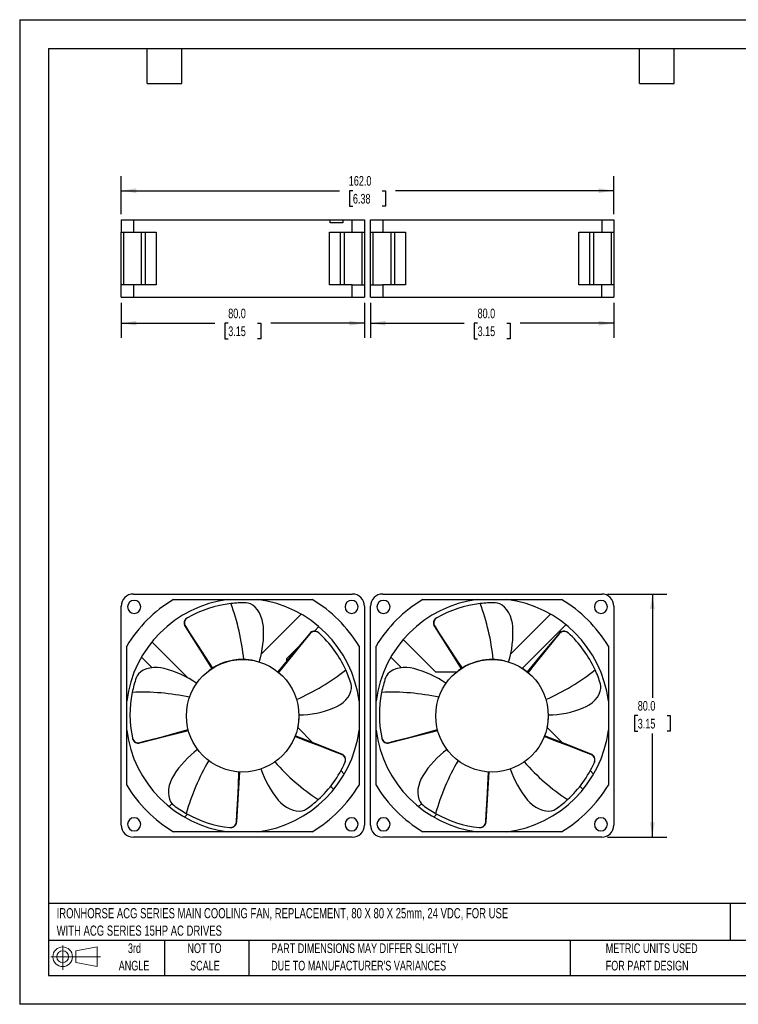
# Model space of a CAD drawing. Header units: millimetres. Extents: x 0 to 419, y 0 to 324.
# Tile 1 of 2: x 0 to 236, y 0 to 324. Entities that reach past the tile are written whole.
import ezdxf

# ---------------------------------------------------------------- set-up
doc = ezdxf.new("R2010")
doc.units = ezdxf.units.MM
doc.header["$LTSCALE"] = 1.5
doc.linetypes.add('CENTERX2', pattern=[20.32, 12.7, -2.54, 2.54, -2.54])
doc.layers.add('DIMENSIONS', color=140, linetype='Continuous', lineweight=25)
doc.layers.add('TEXT', color=140, linetype='Continuous', lineweight=25)
doc.layers.add('SLD-DEFPOINTS', color=7, linetype='Continuous')
doc.styles.add('SLDTEXTSTYLE0', font='TXT', dxfattribs={"width": 0.7})
doc.dimstyles.new('SLDDIMSTYLE0', dxfattribs={"dimtxt": 3.237012, "dimasz": 4.953, "dimexe": 0, "dimexo": 0.0625, "dimgap": 0.809253, "dimtad": 0, "dimtih": 1, "dimtoh": 1, "dimrnd": 1e-09, "dimzin": 4, "dimdsep": 46, "dimtxsty": 'SLDTEXTSTYLE0', "dimsah": 1, "dimcen": 0.09, "dimadec": 0, "dimazin": 1, "dimtfac": 1, "dimtofl": 0, "dimtmove": 0, "dimatfit": 3, "dimfxl": 0, "dimfrac": 2, "dimtolj": 1, "dimtzin": 12, "dimarcsym": 0})

# ---------------------------------------------------------------- blocks, each defined once
blk = doc.blocks.new('Block11')
at = {"color": 7, "linetype": 'Continuous', "lineweight": 18}
for p, q in [((3.88, 7.97), (3.88, 0)), ((8.22, 6.25), (15.26, 7.55)), ((15.26, 7.55), (15.26, 1.1)), ((0, 4.32), (16.31, 4.32)), ((8.22, 2.39), (8.22, 6.25)), ((8.22, 2.39), (15.26, 1.1))]:
    blk.add_line(p, q, dxfattribs=at)
for radius in [3.23, 1.93]:
    blk.add_circle((3.88, 4.32), radius, dxfattribs=at)
blk = doc.blocks.new('Block12')
at = {"layer": 'SLD-DEFPOINTS'}
blk.add_blockref('Block11', (0, 0), dxfattribs=at)
blk = doc.blocks.new('SW_NOTE_0')
at = {"layer": 'TEXT', "color": 0, "linetype": 'CENTERX2', "lineweight": 18, "char_height": 3.3388, "attachment_point": 1, "style": 'SLDTEXTSTYLE0'}
for s, insert in [('IRONHORSE ACG SERIES MAIN COOLING FAN, REPLACEMENT, 80 X 80 X 25mm, 24 VDC, FOR USE', (0, 4.3)), ('WITH ACG SERIES 15HP AC DRIVES', (0, -1.43))]:
    blk.add_mtext(s, dxfattribs=dict(at, insert=insert))
blk = doc.blocks.new('SW_NOTE_0_3')
at = {"layer": 'TEXT', "color": 0, "linetype": 'CENTERX2', "lineweight": 18, "char_height": 3.175, "attachment_point": 1, "style": 'SLDTEXTSTYLE0'}
for s, insert in [('PART DIMENSIONS MAY DIFFER SLIGHTLY', (0, 4.09)), ("DUE TO MANUFACTURER'S VARIANCES", (0, -1.64))]:
    blk.add_mtext(s, dxfattribs=dict(at, insert=insert))
blk = doc.blocks.new('SW_NOTE_0_4')
at = {"layer": 'TEXT', "color": 0, "linetype": 'CENTERX2', "lineweight": 18, "char_height": 3.175, "attachment_point": 2, "style": 'SLDTEXTSTYLE0'}
for s, insert in [('NOT TO', (7.89, 4.09)), ('SCALE', (8.03, -1.64))]:
    blk.add_mtext(s, dxfattribs=dict(at, insert=insert))
blk = doc.blocks.new('SW_NOTE_0_5')
at = {"layer": 'TEXT', "color": 0, "linetype": 'CENTERX2', "lineweight": 18, "char_height": 3.175, "attachment_point": 2, "style": 'SLDTEXTSTYLE0'}
for s, insert in [('3rd', (3.47, 4.09)), ('ANGLE', (3.33, -1.64))]:
    blk.add_mtext(s, dxfattribs=dict(at, insert=insert))
blk = doc.blocks.new('SW_NOTE_0_6')
at = {"layer": 'TEXT', "color": 0, "linetype": 'CENTERX2', "lineweight": 18, "char_height": 3.175, "attachment_point": 1, "style": 'SLDTEXTSTYLE0'}
for s, insert in [('METRIC UNITS USED', (0, 4.09)), ('FOR PART DESIGN', (0, -1.64))]:
    blk.add_mtext(s, dxfattribs=dict(at, insert=insert))
blk = doc.blocks.new('_D')
at = {"layer": 'DIMENSIONS'}
for p, q in [((193.29, 134.95), (212.82, 134.95)), ((208.06, 134.95), (208.06, 100.82)), ((203.25, 94.95), (202.16, 94.95)), ((202.16, 94.95), (202.16, 89.81)), ((212.87, 94.95), (213.95, 94.95)), ((213.95, 94.95), (213.95, 89.81)), ((202.16, 89.81), (203.25, 89.81)), ((208.06, 54.95), (208.06, 89.08)), ((213.95, 89.81), (212.87, 89.81)), ((193.29, 54.95), (212.82, 54.95))]:
    blk.add_line(p, q, dxfattribs=at)
for points in [[(208.06, 134.95), (207.29, 130), (208.82, 130)], [(208.06, 54.95), (208.82, 59.91), (207.29, 59.91)]]:
    blk.add_solid(points, dxfattribs=at)
at = {"layer": 'DIMENSIONS', "char_height": 3.175, "attachment_point": 1, "style": 'SLDTEXTSTYLE0'}
for s, insert in [('80.0', (203.25, 99.77)), ('3.15', (203.25, 93.9))]:
    blk.add_mtext(s, dxfattribs=dict(at, insert=insert))
blk = doc.blocks.new('_D_1')
at = {"layer": 'DIMENSIONS'}
for p, q in [((33.39, 259.91), (33.39, 272.38)), ((195.39, 259.91), (195.39, 272.38)), ((33.39, 267.61), (105.19, 267.61)), ((109.58, 267.61), (108.49, 267.61)), ((108.49, 267.61), (108.49, 262.47)), ((119.2, 267.61), (120.28, 267.61)), ((120.28, 267.61), (120.28, 262.47)), ((195.39, 267.61), (123.58, 267.61)), ((108.49, 262.47), (109.58, 262.47)), ((120.28, 262.47), (119.2, 262.47))]:
    blk.add_line(p, q, dxfattribs=at)
for points in [[(33.39, 267.61), (38.34, 266.85), (38.34, 268.38)], [(195.39, 267.61), (190.43, 268.38), (190.43, 266.85)]]:
    blk.add_solid(points, dxfattribs=at)
at = {"layer": 'DIMENSIONS', "char_height": 3.175, "attachment_point": 1, "style": 'SLDTEXTSTYLE0'}
for s, insert in [('162.0', (108.23, 272.43)), ('6.38', (109.58, 266.56))]:
    blk.add_mtext(s, dxfattribs=dict(at, insert=insert))
blk = doc.blocks.new('_D_2')
at = {"layer": 'DIMENSIONS'}
for p, q in [((33.39, 230.7), (33.39, 219.25)), ((113.39, 230.7), (113.39, 219.25)), ((33.39, 224.01), (64.19, 224.01)), ((68.58, 224.01), (67.49, 224.01)), ((67.49, 224.01), (67.49, 218.87)), ((78.2, 224.01), (79.28, 224.01)), ((79.28, 224.01), (79.28, 218.87)), ((113.39, 224.01), (82.58, 224.01)), ((67.49, 218.87), (68.58, 218.87)), ((79.28, 218.87), (78.2, 218.87))]:
    blk.add_line(p, q, dxfattribs=at)
for points in [[(33.39, 224.01), (38.34, 223.25), (38.34, 224.78)], [(113.39, 224.01), (108.43, 224.78), (108.43, 223.25)]]:
    blk.add_solid(points, dxfattribs=at)
at = {"layer": 'DIMENSIONS', "char_height": 3.175, "attachment_point": 1, "style": 'SLDTEXTSTYLE0'}
for s, insert in [('80.0', (68.58, 228.83)), ('3.15', (68.58, 222.96))]:
    blk.add_mtext(s, dxfattribs=dict(at, insert=insert))
blk = doc.blocks.new('_D_3')
at = {"layer": 'DIMENSIONS'}
for p, q in [((115.39, 230.7), (115.39, 219.25)), ((195.39, 230.7), (195.39, 219.25)), ((115.39, 224.01), (146.19, 224.01)), ((150.58, 224.01), (149.49, 224.01)), ((149.49, 224.01), (149.49, 218.87)), ((160.2, 224.01), (161.28, 224.01)), ((161.28, 224.01), (161.28, 218.87)), ((195.39, 224.01), (164.58, 224.01)), ((149.49, 218.87), (150.58, 218.87)), ((161.28, 218.87), (160.2, 218.87))]:
    blk.add_line(p, q, dxfattribs=at)
for points in [[(115.39, 224.01), (120.34, 223.25), (120.34, 224.78)], [(195.39, 224.01), (190.43, 224.78), (190.43, 223.25)]]:
    blk.add_solid(points, dxfattribs=at)
at = {"layer": 'DIMENSIONS', "char_height": 3.175, "attachment_point": 1, "style": 'SLDTEXTSTYLE0'}
for s, insert in [('80.0', (150.58, 228.83)), ('3.15', (150.58, 222.96))]:
    blk.add_mtext(s, dxfattribs=dict(at, insert=insert))

msp = doc.modelspace()

# ---------------------------------------------------------------- linework, layer by layer
at = {"color": 7, "linetype": 'Continuous'}
for p, q in [((0.004, 323.854), (0.004, 0.004)), ((0.004, 323.854), (419.104, 323.854)), ((419.104, 0.004), (0.004, 0.004))]:
    msp.add_line(p, q, dxfattribs=at)
for p, q in [((33.386, 258.005), (33.386, 254.005)), ((33.386, 258.005), (37.386, 258.005)), ((37.386, 258.005), (37.386, 254.005)), ((37.386, 258.005), (102.072, 258.005)), ((102.072, 257.005), (102.072, 258.005)), ((102.072, 258.005), (106.315, 258.005)), ((106.315, 257.005), (102.072, 257.005)), ((106.315, 258.005), (106.315, 257.005)), ((106.315, 258.005), (109.386, 258.005)), ((109.386, 254.005), (109.386, 258.005)), ((109.386, 258.005), (113.386, 258.005)), ((113.386, 258.005), (113.386, 254.005)), ((115.386, 254.005), (115.386, 258.005)), ((115.386, 258.005), (119.386, 258.005)), ((119.386, 258.005), (119.386, 254.005)), ((119.386, 258.005), (191.386, 258.005)), ((191.386, 258.005), (191.386, 254.005)), ((191.386, 258.005), (195.386, 258.005)), ((195.386, 258.005), (195.386, 254.005)), ((33.386, 254.005), (37.386, 254.005)), ((33.386, 236.605), (33.386, 254.005)), ((34.136, 254.005), (34.136, 236.605)), ((37.386, 254.005), (44.911, 254.005)), ((40.111, 236.605), (40.111, 254.005)), ((41.23, 254.005), (41.23, 236.605)), ((44.911, 254.005), (44.911, 236.605)), ((101.861, 254.005), (109.386, 254.005)), ((101.861, 236.605), (101.861, 254.005)), ((105.542, 236.605), (105.542, 254.005)), ((106.661, 254.005), (106.661, 236.605)), ((109.386, 254.005), (113.386, 254.005)), ((112.636, 236.605), (112.636, 254.005)), ((113.386, 254.005), (113.386, 236.605)), ((115.386, 254.005), (119.386, 254.005)), ((115.386, 236.605), (115.386, 254.005)), ((116.136, 254.005), (116.136, 236.605)), ((119.386, 254.005), (126.911, 254.005)), ((122.111, 236.605), (122.111, 254.005)), ((123.23, 254.005), (123.23, 236.605)), ((126.911, 254.005), (126.911, 236.605)), ((183.861, 254.005), (191.386, 254.005)), ((183.861, 236.605), (183.861, 254.005)), ((187.542, 236.605), (187.542, 254.005)), ((188.661, 254.005), (188.661, 236.605)), ((191.386, 254.005), (195.386, 254.005)), ((194.636, 236.605), (194.636, 254.005)), ((195.386, 254.005), (195.386, 236.605)), ((33.386, 232.605), (33.386, 236.605)), ((37.386, 236.605), (33.386, 236.605)), ((37.386, 236.605), (37.386, 232.605)), ((44.911, 236.605), (37.386, 236.605)), ((109.386, 236.605), (101.861, 236.605)), ((109.386, 232.605), (109.386, 236.605)), ((109.386, 236.605), (113.386, 236.605)), ((113.386, 236.605), (113.386, 232.605)), ((115.386, 232.605), (115.386, 236.605)), ((115.386, 236.605), (119.386, 236.605)), ((119.386, 236.605), (119.386, 232.605)), ((126.911, 236.605), (119.386, 236.605)), ((191.386, 236.605), (183.861, 236.605)), ((191.386, 232.605), (191.386, 236.605)), ((195.386, 236.605), (191.386, 236.605)), ((195.386, 236.605), (195.386, 232.605)), ((33.386, 232.605), (37.386, 232.605)), ((37.386, 232.605), (109.386, 232.605)), ((54.827, 232.605), (54.827, 232.593)), ((54.827, 232.593), (91.827, 232.593)), ((91.827, 232.593), (91.827, 232.605)), ((109.386, 232.605), (113.386, 232.605)), ((115.386, 232.605), (119.386, 232.605)), ((119.386, 232.605), (191.386, 232.605)), ((136.827, 232.605), (136.827, 232.593)), ((136.827, 232.593), (173.827, 232.593)), ((173.827, 232.593), (173.827, 232.605)), ((191.386, 232.605), (195.386, 232.605)), ((37.386, 134.954), (109.386, 134.954)), ((50.56, 133.154), (96.212, 133.154)), ((119.386, 134.954), (191.386, 134.954)), ((132.56, 133.154), (178.212, 133.154)), ((33.386, 58.954), (33.386, 130.954)), ((113.386, 130.954), (113.386, 58.954)), ((115.386, 58.954), (115.386, 130.954)), ((195.386, 130.954), (195.386, 58.954)), ((55.055, 127.082), (54.947, 127.011)), ((79.408, 115.117), (92.604, 128.314)), ((137.055, 127.082), (136.947, 127.011)), ((161.408, 115.117), (174.604, 128.314)), ((54.489, 124.342), (54.382, 124.271)), ((98.406, 124.216), (96.904, 122.714)), ((136.489, 124.342), (136.382, 124.271)), ((179.634, 124.858), (165.33, 110.554)), ((95.499, 121.92), (95.398, 122)), ((98.279, 122.229), (98.178, 122.309)), ((126.124, 119.973), (136.756, 109.341)), ((177.499, 121.92), (177.398, 122)), ((180.279, 122.229), (180.178, 122.309)), ((35.186, 72.128), (35.186, 117.779)), ((43.481, 119.202), (55.367, 107.316)), ((91.615, 117.425), (87.773, 113.584)), ((111.586, 117.779), (111.586, 72.128)), ((117.186, 72.128), (117.186, 117.779)), ((193.586, 117.779), (193.586, 72.128)), ((43.513, 110.685), (40.026, 114.172)), ((87.773, 113.584), (87.773, 112.777)), ((125.513, 110.685), (122.026, 114.172)), ((136.756, 109.341), (143.753, 109.341)), ((91.463, 91.019), (96.448, 86.034)), ((173.463, 91.019), (178.448, 86.034)), ((37.082, 87.473), (37.116, 87.348)), ((119.082, 87.473), (119.116, 87.348)), ((39.513, 86.089), (39.547, 85.964)), ((121.513, 86.089), (121.547, 85.964)), ((105.868, 82.169), (105.913, 82.29)), ((187.868, 82.169), (187.913, 82.29)), ((107.02, 79.62), (107.066, 79.741)), ((189.02, 79.62), (189.066, 79.741)), ((105.631, 76.851), (106.746, 75.735)), ((187.631, 76.851), (188.746, 75.735)), ((103.291, 70.706), (102.241, 71.756)), ((185.291, 70.706), (184.241, 71.756)), ((49.138, 65.049), (50.085, 65.996)), ((131.138, 65.049), (132.085, 65.996)), ((55.142, 62.567), (54.168, 61.593)), ((137.142, 62.567), (136.168, 61.593)), ((71.266, 60.024), (71.395, 60.018)), ((153.266, 60.024), (153.395, 60.018)), ((96.212, 56.754), (50.56, 56.754)), ((69.199, 58.14), (69.328, 58.134)), ((178.212, 56.754), (132.56, 56.754)), ((151.199, 58.14), (151.328, 58.134)), ((109.386, 54.954), (37.386, 54.954)), ((191.386, 54.954), (119.386, 54.954))]:
    msp.add_line(p, q)
at = {"flags": 128}
for points in [[(80.142, 124.218), (80.005, 125.324), (79.766, 126.411), (79.351, 127.646), (78.811, 128.786), (78.177, 129.77), (77.459, 130.603), (76.676, 131.259), (75.85, 131.727), (75.106, 131.971), (74.357, 132.061)], [(162.142, 124.218), (162.005, 125.324), (161.766, 126.411), (161.351, 127.646), (160.811, 128.786), (160.177, 129.77), (159.459, 130.603), (158.676, 131.259), (157.85, 131.727), (157.106, 131.971), (156.357, 132.061)], [(54.382, 124.271), (59.321, 116.492), (63.199, 110.39)], [(54.489, 124.342), (55.845, 122.223), (58.571, 117.992), (61.006, 114.269), (63.456, 110.555)], [(136.382, 124.271), (141.321, 116.492), (145.199, 110.39)], [(136.489, 124.342), (137.845, 122.223), (140.571, 117.992), (143.006, 114.269), (145.456, 110.555)], [(95.398, 122), (89.526, 114.899), (84.921, 109.325)], [(95.499, 121.92), (93.902, 119.976), (90.721, 116.076), (87.933, 112.609), (85.157, 109.132)], [(177.398, 122), (171.526, 114.899), (166.921, 109.325)], [(177.499, 121.92), (175.902, 119.976), (172.721, 116.076), (169.933, 112.609), (167.157, 109.132)], [(47.558, 110.448), (46.463, 110.659), (45.354, 110.767), (44.051, 110.755), (42.8, 110.592), (41.668, 110.294), (40.654, 109.868), (39.789, 109.326), (39.089, 108.684), (38.628, 108.053), (38.311, 107.369)], [(129.558, 110.448), (128.463, 110.659), (127.354, 110.767), (126.051, 110.755), (124.8, 110.592), (123.668, 110.294), (122.654, 109.868), (121.789, 109.326), (121.089, 108.684), (120.628, 108.053), (120.311, 107.369)], [(165.33, 110.554), (166.647, 109.631), (166.965, 109.382)], [(103.308, 97.484), (104.32, 97.957), (105.281, 98.522), (106.327, 99.299), (107.244, 100.165), (107.983, 101.072), (108.553, 102.013), (108.934, 102.96), (109.123, 103.89), (109.125, 104.671), (108.98, 105.41)], [(185.308, 97.484), (186.32, 97.957), (187.281, 98.522), (188.327, 99.299), (189.244, 100.165), (189.983, 101.072), (190.553, 102.013), (190.934, 102.96), (191.123, 103.89), (191.125, 104.671), (190.98, 105.41)], [(39.513, 86.089), (41.947, 86.723), (46.813, 88.008), (51.107, 89.174), (55.396, 90.356)], [(39.547, 85.964), (48.472, 88.258), (55.473, 90.061)], [(105.868, 82.169), (103.525, 83.087), (98.833, 84.907), (94.674, 86.488), (90.51, 88.053)], [(105.913, 82.29), (97.344, 85.68), (90.62, 88.337)], [(121.513, 86.089), (123.947, 86.723), (128.813, 88.008), (133.107, 89.174), (137.396, 90.356)], [(121.547, 85.964), (130.472, 88.258), (137.473, 90.061)], [(187.868, 82.169), (185.525, 83.087), (180.833, 84.907), (176.674, 86.488), (172.51, 88.053)], [(187.913, 82.29), (179.344, 85.68), (172.62, 88.337)], [(50.585, 75.203), (50.045, 74.226), (49.6, 73.204), (49.209, 71.961), (48.977, 70.721), (48.912, 69.553), (49.004, 68.457), (49.252, 67.466), (49.646, 66.603), (50.104, 65.97), (50.656, 65.457)], [(71.266, 60.024), (71.415, 62.536), (71.697, 67.56), (71.915, 72.004), (72.116, 76.448)], [(71.395, 60.018), (71.971, 69.215), (72.421, 76.431)], [(132.585, 75.203), (132.045, 74.226), (131.6, 73.204), (131.209, 71.961), (130.977, 70.721), (130.912, 69.553), (131.004, 68.457), (131.252, 67.466), (131.646, 66.603), (132.104, 65.97), (132.656, 65.457)], [(153.266, 60.024), (153.415, 62.536), (153.697, 67.56), (153.915, 72.004), (154.116, 76.448)], [(153.395, 60.018), (153.971, 69.215), (154.421, 76.431)], [(85.041, 67.191), (85.802, 66.376), (86.636, 65.638), (87.697, 64.881), (88.805, 64.277), (89.896, 63.854), (90.966, 63.602), (91.985, 63.532), (92.928, 63.64), (93.672, 63.879), (94.331, 64.246)], [(167.041, 67.191), (167.802, 66.376), (168.636, 65.638), (169.697, 64.881), (170.805, 64.277), (171.896, 63.854), (172.966, 63.602), (173.985, 63.532), (174.928, 63.64), (175.672, 63.879), (176.331, 64.246)]]:
    msp.add_lwpolyline(points, dxfattribs=at)
for centre in [(73.327, 94.909), (155.327, 94.909)]:
    msp.add_circle(centre, 18.5)
for centre, radius, start, end in [((37.386, 130.954), 4, 90, 180), ((73.386, 94.954), 44.5, 120.85958, 149.14042), ((73.386, 94.954), 38.5, 97.15732, 172.84268), ((37.636, 130.704), 2.15, 90, 270), ((37.636, 130.704), 2.15, 270, 90), ((73.386, 94.954), 38.5, 7.15732, 82.84268), ((73.386, 94.954), 44.5, 30.85958, 59.14042), ((109.136, 130.704), 2.15, 90, 270), ((109.136, 130.704), 2.15, 270, 90), ((109.386, 130.954), 4, 0, 90), ((119.386, 130.954), 4, 90, 180), ((155.386, 94.954), 44.5, 120.85958, 149.14042), ((155.386, 94.954), 38.5, 97.15732, 172.84268), ((119.636, 130.704), 2.15, 0, 180), ((155.386, 94.954), 38.5, 7.15732, 82.84268), ((155.386, 94.954), 44.5, 30.85958, 59.14042), ((191.136, 130.704), 2.15, 0, 180), ((191.386, 130.954), 4, 0, 90), ((73.742, 94.548), 37.523, 96.60013, 119.67946), ((73.696, 94.792), 37.275, 88.98476, 96.57378), ((0.88, 106.202), 73.18, 5.64866, 20.49337), ((119.636, 130.704), 2.15, 180, 0), ((155.742, 94.548), 37.523, 96.60013, 119.67946), ((155.696, 94.792), 37.275, 88.98476, 96.57378), ((82.88, 106.202), 73.18, 5.64866, 20.49337), ((191.136, 130.704), 2.15, 180, 0), ((56.009, 125.35), 1.953, 122.5538, 213.53768), ((56.164, 125.424), 1.994, 120.14388, 212.86534), ((138.009, 125.35), 1.953, 122.5538, 213.53768), ((138.164, 125.424), 1.994, 120.14388, 212.86534), ((47.894, 122.089), 32.319, 342.89927, 3.7773), ((129.894, 122.089), 32.319, 342.89927, 3.7773), ((96.927, 120.786), 1.953, 50.55548, 141.53763), ((97.045, 120.662), 1.994, 48.14389, 140.86506), ((73.112, 94.403), 37.523, 24.60013, 47.67946), ((178.927, 120.786), 1.953, 50.55548, 141.53763), ((179.045, 120.662), 1.994, 48.14389, 140.86506), ((155.112, 94.403), 37.523, 24.60013, 47.67946), ((73.386, 94.954), 18.5, 90, 127.27621), ((73.386, 94.954), 18.5, 77.72044, 90), ((155.386, 94.954), 18.5, 77.72044, 127.27621), ((39.618, 79.12), 32.319, 54.89927, 75.7773), ((121.618, 79.12), 32.319, 54.89927, 75.7773), ((73.552, 95.224), 37.275, 160.98476, 168.57378), ((61.68, 167.299), 73.18, 293.64863, 308.49336), ((73.33, 94.521), 37.275, 16.98476, 24.57378), ((155.552, 95.224), 37.275, 160.98476, 168.57378), ((143.68, 167.299), 73.18, 293.64863, 308.49336), ((155.33, 94.521), 37.275, 16.98476, 24.57378), ((73.798, 95.192), 37.523, 168.60013, 191.67946), ((40.199, 29.498), 73.18, 77.64863, 92.49336), ((155.798, 95.192), 37.523, 168.60013, 191.67946), ((122.199, 29.498), 73.18, 77.64863, 92.49336), ((91.318, 127.496), 32.319, 270.89927, 291.7773), ((173.318, 127.496), 32.319, 270.89927, 291.7773), ((73.386, 94.954), 18.5, 347.72044, 0.7143), ((155.386, 94.954), 18.5, 347.72044, 0.71647), ((73.386, 94.954), 38.5, 187.15732, 262.84268), ((39.001, 88.015), 1.994, 192.14386, 284.86545), ((73.386, 94.954), 38.5, 277.15732, 352.84268), ((155.386, 94.954), 38.5, 187.15732, 262.84268), ((121.001, 88.015), 1.994, 192.14386, 284.86545), ((155.386, 94.954), 38.5, 277.15732, 352.84268), ((39.024, 87.846), 1.953, 194.5572, 285.53826), ((121.024, 87.846), 1.953, 194.5572, 285.53826), ((77.927, 57.97), 32.319, 126.89927, 147.7773), ((105.149, 80.309), 1.994, 336.14385, 68.86546), ((105.23, 80.46), 1.953, 338.55754, 69.53831), ((159.927, 57.97), 32.319, 126.89927, 147.7773), ((187.149, 80.309), 1.994, 336.14385, 68.86546), ((187.23, 80.46), 1.953, 338.55754, 69.53831), ((125.299, 43.189), 73.18, 149.64863, 164.49336), ((138.575, 128.355), 73.18, 221.64863, 236.49336), ((72.779, 94.957), 37.523, 312.60013, 335.67946), ((207.299, 43.189), 73.18, 149.64863, 164.49336), ((220.575, 128.355), 73.18, 221.64863, 236.49336), ((154.779, 94.957), 37.523, 312.60013, 335.67946), ((109.879, 87.869), 32.319, 198.89927, 219.7773), ((191.879, 87.869), 32.319, 198.89927, 219.7773), ((73.386, 94.954), 44.5, 210.85958, 239.14042), ((73.386, 94.954), 44.5, 300.85958, 329.14042), ((155.386, 94.954), 44.5, 210.85958, 239.14042), ((155.386, 94.954), 44.5, 300.85958, 329.14042), ((73.096, 95.22), 37.275, 232.98476, 240.57378), ((72.959, 94.786), 37.275, 304.98476, 312.57378), ((155.096, 95.22), 37.275, 232.98476, 240.57378), ((154.959, 94.786), 37.275, 304.98476, 312.57378), ((73.203, 95.445), 37.523, 240.60013, 263.67946), ((155.203, 95.445), 37.523, 240.60013, 263.67946), ((37.386, 58.954), 4, 180, 270), ((37.636, 59.204), 2.15, 90, 270), ((37.636, 59.204), 2.15, 270, 90), ((69.276, 60.133), 1.994, 264.14386, 356.86546), ((69.444, 60.102), 1.953, 266.55735, 357.53829), ((109.136, 59.204), 2.15, 90, 270), ((109.136, 59.204), 2.15, 270, 90), ((109.386, 58.954), 4, 270, 0), ((119.386, 58.954), 4, 180, 270), ((119.636, 59.204), 2.15, 0, 180), ((119.636, 59.204), 2.15, 180, 0), ((151.276, 60.133), 1.994, 264.14386, 356.86546), ((151.444, 60.102), 1.953, 266.55735, 357.53829), ((191.136, 59.204), 2.15, 0, 180), ((191.136, 59.204), 2.15, 180, 0), ((191.386, 58.954), 4, 270, 0)]:
    msp.add_arc(centre, radius, start, end)
at = {"layer": 'TEXT'}
for p, q in [((9.525, 314.325), (409.575, 314.325)), ((9.525, 314.325), (9.525, 9.525)), ((41.91, 302.895), (41.91, 314.325)), ((53.34, 302.895), (53.34, 314.325)), ((203.835, 302.895), (203.835, 314.325)), ((215.265, 302.895), (215.265, 314.325)), ((41.91, 302.895), (53.34, 302.895)), ((203.835, 302.895), (215.265, 302.895)), ((409.575, 33.189), (9.525, 33.189)), ((233.638, 33.189), (233.638, 20.955)), ((409.575, 20.955), (9.525, 20.955)), ((47.625, 20.955), (47.625, 9.525)), ((75.317, 20.955), (75.317, 9.525)), ((180.97, 20.955), (180.97, 9.525)), ((9.525, 9.525), (409.575, 9.525))]:
    msp.add_line(p, q, dxfattribs=at)

# ---------------------------------------------------------------- block references
at = {"layer": 'SLD-DEFPOINTS'}
msp.add_blockref('Block12', (10.257, 11.331), dxfattribs=at)
at = {"layer": 'TEXT', "linetype": 'CENTERX2', "lineweight": 18}
for name, p in [('SW_NOTE_0', (12.155, 27.337)), ('SW_NOTE_0_5', (34.271, 15.953)), ('SW_NOTE_0_4', (52.886, 15.953)), ('SW_NOTE_0_3', (82.679, 15.953)), ('SW_NOTE_0_6', (192.718, 15.953))]:
    msp.add_blockref(name, p, dxfattribs=at)

# ---------------------------------------------------------------- dimensions: what is measured, and where the dimension line sits
at = {"layer": 'DIMENSIONS'}
for base, p1, p2, picture, middle in [((195.386, 267.615), (33.386, 258.005), (195.386, 258.005), '_D_1', (114.386, 267.615)), ((113.386, 224.014), (33.386, 232.605), (113.386, 232.605), '_D_2', (73.386, 224.014)), ((195.386, 224.014), (115.386, 232.605), (195.386, 232.605), '_D_3', (155.386, 224.014))]:
    dim = msp.add_linear_dim(base=base, p1=p1, p2=p2, dimstyle='SLDDIMSTYLE0', dxfattribs=at)
    dim.commit()
    dim.dimension.update_dxf_attribs({"geometry": picture, "text_midpoint": middle, "dimtype": 160})
dim = msp.add_linear_dim(base=(208.055, 54.954), p1=(191.386, 134.954), p2=(191.386, 54.954), angle=90, dimstyle='SLDDIMSTYLE0', dxfattribs=at)
dim.commit()
dim.dimension.update_dxf_attribs({"geometry": '_D', "text_midpoint": (208.055, 94.954), "dimtype": 160})

doc.saveas('drawing.dxf')
